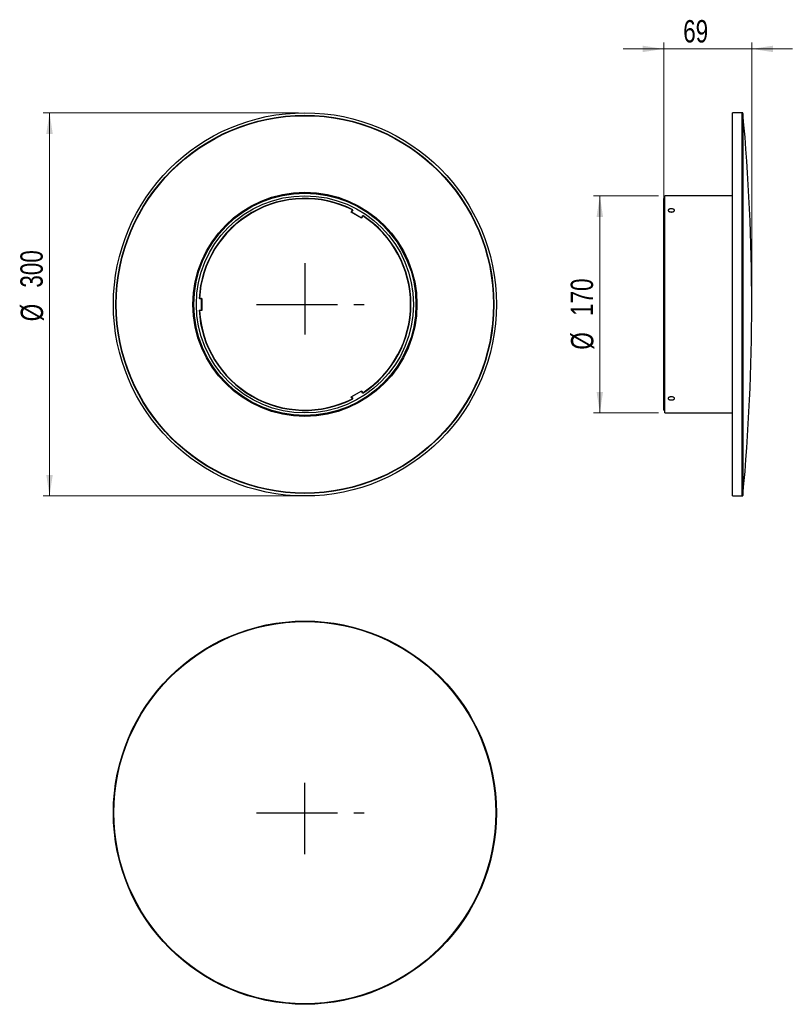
# Model space of a CAD drawing. Header units: millimetres. Extents: x 50 to 171, y 65 to 219.
import ezdxf

# ---------------------------------------------------------------- set-up
doc = ezdxf.new("R2010")
doc.units = ezdxf.units.MM
doc.header["$PDSIZE"] = -1
doc.linetypes.add('CENTERX2', pattern=[20.32, 12.7, -2.54, 2.54, -2.54])
doc.styles.add('SLDTEXTSTYLE0', font='TXT', dxfattribs={"width": 0.75})
doc.dimstyles.new('SLDDIMSTYLE0', dxfattribs={"dimtxt": 3.5, "dimasz": 3.302, "dimexe": 0, "dimexo": 0.0625, "dimgap": 0.875, "dimtad": 1, "dimdec": 0, "dimlfac": 5, "dimrnd": 1e-09, "dimzin": 12, "dimdsep": 46, "dimtxsty": 'SLDTEXTSTYLE0', "dimsah": 1, "dimcen": 0.09, "dimadec": 0, "dimazin": 3, "dimtfac": 1, "dimtdec": 0, "dimtofl": 0, "dimtmove": 0, "dimatfit": 3, "dimfxl": 0, "dimfrac": 2, "dimtolj": 1, "dimtzin": 12, "dimarcsym": 0})
doc.dimstyles.new('SLDDIMSTYLE1', dxfattribs={"dimtxt": 3.5, "dimasz": 3.302, "dimexe": 0, "dimexo": 0.0625, "dimgap": 0.875, "dimtad": 1, "dimdec": 0, "dimlfac": 5, "dimrnd": 1e-09, "dimzin": 12, "dimdsep": 46, "dimtxsty": 'SLDTEXTSTYLE0', "dimsah": 1, "dimcen": 0.09, "dimadec": 0, "dimazin": 3, "dimtfac": 1, "dimtdec": 0, "dimtmove": 0, "dimatfit": 0, "dimfxl": 0, "dimfrac": 2, "dimtolj": 1, "dimtzin": 12, "dimarcsym": 0})

# ---------------------------------------------------------------- blocks, each defined once
blk = doc.blocks.new('_D')
at = {"color": 7, "linetype": 'Continuous', "lineweight": 0}
for p, q in [((93.91, 204.89), (53.91, 204.89)), ((54.91, 204.89), (54.91, 144.89)), ((93.91, 144.89), (53.91, 144.89))]:
    blk.add_line(p, q, dxfattribs=at)
at = {"color": 7, "linetype": 'Continuous', "lineweight": 18}
for points in [[(54.91, 204.89), (54.4, 201.58), (55.41, 201.58)], [(54.91, 144.89), (55.41, 148.19), (54.4, 148.19)]]:
    blk.add_solid(points, dxfattribs=at)
at = {"color": 7, "linetype": 'Continuous', "lineweight": 18, "char_height": 3.5, "attachment_point": 1, "rotation": 90, "style": 'SLDTEXTSTYLE0'}
for s, insert in [('300', (50.34, 177.51)), ('%%c', (50.39, 172.24))]:
    blk.add_mtext(s, dxfattribs=dict(at, insert=insert))
blk = doc.blocks.new('_D_1')
at = {"color": 7, "linetype": 'Continuous', "lineweight": 0}
for p, q in [((151.11, 189.73), (151.11, 215.89)), ((164.91, 175.89), (164.91, 215.89)), ((151.11, 214.89), (144.76, 214.89)), ((164.91, 214.89), (151.11, 214.89)), ((164.91, 214.89), (171.26, 214.89))]:
    blk.add_line(p, q, dxfattribs=at)
at = {"color": 7, "linetype": 'Continuous', "lineweight": 18}
for points in [[(151.11, 214.89), (147.8, 215.39), (147.8, 214.38)], [(164.91, 214.89), (168.21, 214.38), (168.21, 215.39)]]:
    blk.add_solid(points, dxfattribs=at)
at = {"color": 7, "linetype": 'Continuous', "lineweight": 18, "insert": (154.17, 219.4), "char_height": 3.5, "attachment_point": 1, "style": 'SLDTEXTSTYLE0'}
blk.add_mtext('69', dxfattribs=at)
blk = doc.blocks.new('_D_2')
at = {"color": 7, "linetype": 'Continuous', "lineweight": 0}
for p, q in [((150.31, 191.89), (140.11, 191.89)), ((141.11, 157.89), (141.11, 191.89)), ((150.31, 157.89), (140.11, 157.89))]:
    blk.add_line(p, q, dxfattribs=at)
at = {"color": 7, "linetype": 'Continuous', "lineweight": 18}
for points in [[(141.11, 191.89), (140.6, 188.58), (141.61, 188.58)], [(141.11, 157.89), (141.61, 161.19), (140.6, 161.19)]]:
    blk.add_solid(points, dxfattribs=at)
at = {"color": 7, "linetype": 'Continuous', "lineweight": 18, "char_height": 3.5, "attachment_point": 1, "rotation": 90, "style": 'SLDTEXTSTYLE0'}
for s, insert in [('170', (136.54, 173.08)), ('%%c', (136.59, 167.8))]:
    blk.add_mtext(s, dxfattribs=dict(at, insert=insert))

msp = doc.modelspace()

# ---------------------------------------------------------------- linework, layer by layer
at = {"color": 7, "linetype": 'Continuous', "lineweight": 25}
for p, q in [((163.42, 204.89), (161.91, 204.89)), ((161.91, 144.89), (161.91, 204.89)), ((163.42, 144.89), (163.42, 204.89)), ((163.51, 204.79), (163.51, 144.98)), ((151.31, 191.44), (151.11, 191.44)), ((151.11, 189.67), (151.11, 191.44)), ((161.91, 191.89), (151.31, 191.89)), ((151.31, 157.89), (151.31, 191.89)), ((102.17, 189.35), (102.35, 189.67)), ((102.41, 189.69), (102.23, 189.36)), ((102.97, 189.85), (102.97, 189.85)), ((151.11, 189.67), (151.31, 189.67)), ((151.11, 189.35), (151.11, 189.67)), ((103.79, 188.41), (102.17, 189.35)), ((102.23, 189.36), (103.78, 188.46)), ((102.58, 189.16), (102.56, 189.13)), ((103.41, 188.63), (103.43, 188.67)), ((103.78, 188.46), (103.97, 188.79)), ((103.97, 188.73), (103.79, 188.41)), ((151.11, 189.35), (151.31, 189.35)), ((151.11, 188.73), (151.11, 189.35)), ((151.11, 161.05), (151.11, 188.73)), ((151.11, 188.73), (151.31, 188.73)), ((78.71, 175.79), (78.33, 175.79)), ((78.38, 175.82), (78.74, 175.82)), ((78.71, 173.99), (78.71, 175.79)), ((78.74, 175.82), (78.74, 173.94)), ((78.74, 175.38), (78.71, 175.38)), ((78.71, 174.39), (78.74, 174.39)), ((78.33, 173.99), (78.71, 173.99)), ((78.74, 173.94), (78.38, 173.94)), ((102.18, 160.42), (103.8, 161.36)), ((102.36, 160.11), (102.18, 160.42)), ((103.78, 161.31), (102.23, 160.41)), ((102.23, 160.41), (102.41, 160.08)), ((102.56, 160.64), (102.58, 160.61)), ((103.43, 161.1), (103.41, 161.14)), ((103.97, 160.98), (103.78, 161.31)), ((103.8, 161.36), (103.98, 161.05)), ((103.83, 160.42), (103.83, 160.42)), ((151.11, 161.05), (151.31, 161.05)), ((151.11, 160.42), (151.11, 161.05)), ((151.11, 160.42), (151.31, 160.42)), ((151.11, 160.11), (151.11, 160.42)), ((151.11, 160.11), (151.31, 160.11)), ((151.11, 158.33), (151.11, 160.11)), ((151.11, 158.33), (151.31, 158.33)), ((151.31, 157.89), (161.91, 157.89)), ((161.91, 144.89), (163.42, 144.89))]:
    msp.add_line(p, q, dxfattribs=at)
at = {"color": 7, "linetype": 'CENTERX2'}
for p, q in [((94.91, 181.36), (94.91, 170.18)), ((87.31, 174.89), (104.2, 174.89)), ((94.91, 88.83), (94.91, 100.01)), ((87.31, 95.31), (104.2, 95.31))]:
    msp.add_line(p, q, dxfattribs=at)
at = {"color": 7, "linetype": 'Continuous', "lineweight": 25, "flags": 128}
for points in [[(152.79, 189.53), (152.79, 189.55), (152.8, 189.59)], [(152.25, 160.42), (152.14, 160.41), (151.99, 160.36), (151.88, 160.3), (151.82, 160.22), (151.82, 160.13), (151.88, 160.05), (151.99, 159.99), (152.14, 159.94), (152.31, 159.93), (152.48, 159.94), (152.62, 159.99), (152.73, 160.05), (152.79, 160.13), (152.8, 160.18)]]:
    msp.add_lwpolyline(points, dxfattribs=at)
at = {"color": 7, "linetype": 'Continuous', "lineweight": 25}
for centre, radius in [((94.91, 174.89), 30), ((94.91, 174.89), 29.6), ((94.91, 174.89), 29.54), ((94.91, 174.89), 17.55), ((94.91, 174.89), 17.4), ((94.91, 174.89), 17), ((94.91, 95.31), 30), ((94.91, 95.31), 29.91)]:
    msp.add_circle(centre, radius, dxfattribs=at)
for centre, radius, start, end in [((163.42, 204.79), 0.1, 5.3275, 90), ((-157.22, 174.89), 322.13, 354.6725, 5.3275), ((94.91, 174.89), 16.6, 63.1079, 176.8921), ((94.91, 174.89), 16.55, 63.2614, 176.7709), ((94.91, 174.89), 16.6, 303.1079, 56.8921), ((94.91, 174.89), 16.55, 303.2614, 56.7709), ((152.3, 190.11), 0.763, 237.2323, 277.932), ((94.91, 174.89), 16.6, 183.1079, 296.8921), ((94.91, 174.89), 16.55, 183.2614, 296.7709), ((163.42, 144.99), 0.1, 270, 354.6725)]:
    msp.add_arc(centre, radius, start, end, dxfattribs=at)
for points in [[(152.31, 189.35), (152.27, 189.35), (152.24, 189.35), (152.18, 189.36), (152.14, 189.36), (152.08, 189.38), (152.06, 189.39), (152, 189.4), (151.98, 189.42), (151.93, 189.44), (151.91, 189.45), (151.87, 189.48), (151.86, 189.5), (151.83, 189.53), (151.82, 189.54), (151.81, 189.57), (151.81, 189.59), (151.81, 189.62), (151.81, 189.64), (151.82, 189.67), (151.83, 189.69), (151.86, 189.72), (151.87, 189.73), (151.91, 189.76), (151.93, 189.77), (151.98, 189.79), (152, 189.8), (152.06, 189.82), (152.08, 189.83), (152.14, 189.84), (152.18, 189.84), (152.24, 189.85), (152.27, 189.85), (152.34, 189.85), (152.37, 189.85), (152.44, 189.84), (152.47, 189.84), (152.56, 189.82), (152.61, 189.8), (152.68, 189.77), (152.7, 189.76), (152.74, 189.73), (152.76, 189.72), (152.78, 189.69), (152.79, 189.67), (152.8, 189.64), (152.81, 189.62), (152.81, 189.59), (152.8, 189.57), (152.79, 189.54), (152.78, 189.53), (152.76, 189.5), (152.74, 189.48), (152.7, 189.45), (152.68, 189.44), (152.64, 189.42), (152.61, 189.4), (152.56, 189.39), (152.53, 189.38), (152.44, 189.36), (152.37, 189.35), (152.31, 189.35)], [(152.31, 159.92), (152.27, 159.92), (152.24, 159.92), (152.18, 159.93), (152.14, 159.93), (152.08, 159.94), (152.06, 159.95), (152, 159.97), (151.98, 159.98), (151.93, 160), (151.91, 160.01), (151.87, 160.04), (151.86, 160.05), (151.83, 160.08), (151.82, 160.1), (151.81, 160.13), (151.81, 160.15), (151.81, 160.18), (151.81, 160.2), (151.82, 160.23), (151.83, 160.24), (151.86, 160.27), (151.87, 160.29), (151.91, 160.32), (151.93, 160.33), (151.98, 160.35), (152, 160.37), (152.06, 160.38), (152.08, 160.39), (152.14, 160.41), (152.18, 160.41), (152.24, 160.42), (152.27, 160.42), (152.34, 160.42), (152.37, 160.42), (152.44, 160.41), (152.47, 160.41), (152.56, 160.39), (152.61, 160.37), (152.68, 160.33), (152.7, 160.32), (152.74, 160.29), (152.76, 160.27), (152.78, 160.24), (152.79, 160.23), (152.8, 160.2), (152.81, 160.18), (152.81, 160.15), (152.8, 160.13), (152.79, 160.1), (152.78, 160.08), (152.76, 160.05), (152.74, 160.04), (152.7, 160.01), (152.68, 160), (152.64, 159.98), (152.61, 159.97), (152.56, 159.95), (152.53, 159.94), (152.44, 159.93), (152.37, 159.92), (152.31, 159.92)]]:
    msp.add_open_spline(points, degree=3, knots=[0, 0, 0, 0, 0.03125, 0.03125, 0.0625, 0.0625, 0.09375, 0.09375, 0.125, 0.125, 0.15625, 0.15625, 0.1875, 0.1875, 0.21875, 0.21875, 0.25, 0.25, 0.28125, 0.28125, 0.3125, 0.3125, 0.34375, 0.34375, 0.375, 0.375, 0.40625, 0.40625, 0.4375, 0.4375, 0.46875, 0.46875, 0.5, 0.5, 0.53125, 0.53125, 0.5625, 0.5625, 0.625, 0.625, 0.65625, 0.65625, 0.6875, 0.6875, 0.71875, 0.71875, 0.75, 0.75, 0.78125, 0.78125, 0.8125, 0.8125, 0.84375, 0.84375, 0.875, 0.875, 0.90625, 0.90625, 0.9375, 0.9375, 1, 1, 1, 1], dxfattribs=at)
at = {"color": 7, "linetype": 'Continuous'}
for p in [(94.91, 174.89), (94.91, 95.31)]:
    msp.add_point(p, dxfattribs=at)
at = {"color": 7, "linetype": 'Continuous', "lineweight": 0}
msp.add_point((164.91, 174.89), dxfattribs=at)

# ---------------------------------------------------------------- dimensions: what is measured, and where the dimension line sits
at = {"color": 7, "linetype": 'Continuous', "lineweight": 18}
dim = msp.add_linear_dim(base=(151.11, 214.89), p1=(164.91, 174.89), p2=(151.11, 188.73), dimstyle='SLDDIMSTYLE1', dxfattribs=at)
dim.commit()
dim.dimension.update_dxf_attribs({"geometry": '_D_1', "text_midpoint": (156.75, 214.89), "dimtype": 160})
for base, p1, p2, picture, middle in [((54.91, 144.89), (94.91, 204.89), (94.91, 144.89), '_D', (54.91, 178.75)), ((141.11, 191.89), (151.31, 157.89), (151.31, 191.89), '_D_2', (141.11, 174.32))]:
    dim = msp.add_linear_dim(base=base, p1=p1, p2=p2, angle=90, text='%%c<>', dimstyle='SLDDIMSTYLE0', dxfattribs=at)
    dim.commit()
    dim.dimension.update_dxf_attribs({"geometry": picture, "text_midpoint": middle, "dimtype": 160})

doc.saveas('drawing.dxf')
